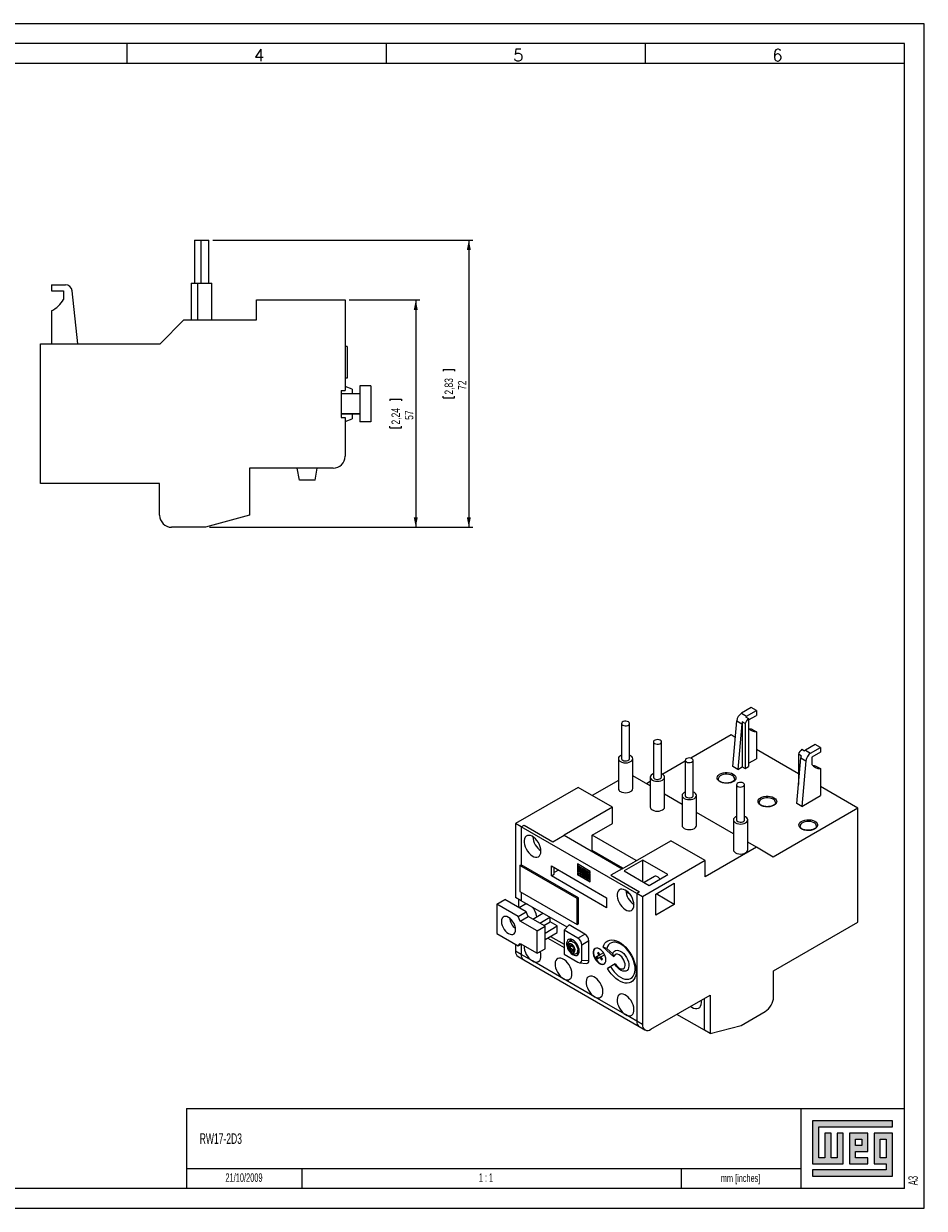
# Model space of a CAD drawing. Header units: millimetres. Extents: x 0 to 420, y 0 to 297.
# Tile 2 of 2: x 194 to 420, y 0 to 297. Entities that reach past the tile are written whole.
import ezdxf

# ---------------------------------------------------------------- set-up
doc = ezdxf.new("R2010")
doc.units = ezdxf.units.MM
for name, color, linetype in [('COTAS', 7, 'Continuous'), ('FORMATO', 7, 'Continuous'), ('LEGENDA', 7, 'Continuous'), ('VISTA_2', 7, 'Continuous'), ('VISTA_4', 7, 'Continuous')]:
    doc.layers.add(name, color=color, linetype=linetype)
doc.styles.add('SLDTEXTSTYLE0', font='ROMANS')
doc.styles.add('SLDTEXTSTYLE1', font='TXT', dxfattribs={"width": 0.563})
doc.styles.add('SLDTEXTSTYLE2', font='TXT', dxfattribs={"width": 0.605})
doc.styles.add('SLDTEXTSTYLE3', font='TXT', dxfattribs={"width": 0.75})
doc.dimstyles.new('SLDDIMSTYLE0', dxfattribs={"dimtxt": 2.116667, "dimasz": 2.5, "dimexe": 0, "dimexo": 0.0625, "dimgap": 0.529167, "dimtad": 1, "dimtoh": 1, "dimdec": 1, "dimrnd": 1e-09, "dimzin": 12, "dimdsep": 46, "dimtxsty": 'SLDTEXTSTYLE3', "dimsah": 1, "dimcen": 0.09, "dimadec": 0, "dimazin": 0, "dimtfac": 1, "dimtdec": 1, "dimtofl": 0, "dimtmove": 0, "dimatfit": 3, "dimfxl": 1, "dimtolj": 1, "dimtzin": 12, "dimarcsym": 0})

# ---------------------------------------------------------------- blocks, each defined once
blk = doc.blocks.new('*D2')
at = {"layer": 'COTAS'}
for p, q in [((241.53, 242.75), (306.77, 242.75)), ((305.77, 242.75), (305.77, 170.75)), ((299.3, 210.34), (302.16, 210.34)), ((299.3, 210.34), (299.3, 209.91)), ((302.16, 210.34), (302.16, 209.91)), ((299.3, 203.16), (299.3, 203.59)), ((299.3, 203.16), (302.16, 203.16)), ((302.16, 203.16), (302.16, 203.59)), ((240.73, 170.75), (306.77, 170.75))]:
    blk.add_line(p, q, dxfattribs=at)
for points in [[(305.77, 242.75), (305.27, 240.25), (306.27, 240.25)], [(305.77, 170.75), (306.27, 173.25), (305.27, 173.25)]]:
    blk.add_solid(points, dxfattribs=at)
at = {"layer": 'COTAS', "char_height": 2.117, "attachment_point": 1, "rotation": 90, "style": 'SLDTEXTSTYLE3'}
for s, insert in [('2,83', (299.68, 204.01)), ('72', (303.04, 205.18))]:
    blk.add_mtext(s, dxfattribs=dict(at, insert=insert))
blk = doc.blocks.new('*D3')
at = {"layer": 'COTAS'}
for p, q in [((275.73, 227.75), (293.46, 227.75)), ((292.46, 227.75), (292.46, 170.75)), ((285.99, 202.84), (288.85, 202.84)), ((285.99, 202.84), (285.99, 202.41)), ((288.85, 202.84), (288.85, 202.41)), ((285.99, 195.66), (285.99, 196.09)), ((288.85, 195.66), (288.85, 196.09)), ((285.99, 195.66), (288.85, 195.66)), ((240.73, 170.75), (293.46, 170.75))]:
    blk.add_line(p, q, dxfattribs=at)
for points in [[(292.46, 227.75), (291.96, 225.25), (292.96, 225.25)], [(292.46, 170.75), (292.96, 173.25), (291.96, 173.25)]]:
    blk.add_solid(points, dxfattribs=at)
at = {"layer": 'COTAS', "char_height": 2.117, "attachment_point": 1, "rotation": 90, "style": 'SLDTEXTSTYLE3'}
for s, insert in [('2,24', (286.37, 196.51)), ('57', (289.73, 197.68))]:
    blk.add_mtext(s, dxfattribs=dict(at, insert=insert))

msp = doc.modelspace()

# ---------------------------------------------------------------- hatches: boundary and pattern name
at = {"linetype": 'Continuous'}
msp.add_hatch(color=7, dxfattribs=at).paths.add_polyline_path([(391.99, 21.93), (391.99, 11.15), (399.69, 11.15), (399.69, 18.85), (398.15, 18.85), (398.15, 12.69), (396.61, 12.69), (396.61, 18.85), (395.07, 18.85), (395.07, 12.69), (393.53, 12.69), (393.53, 20.39), (412.01, 20.39), (412.01, 21.93)], flags=0)
h = msp.add_hatch(color=7, dxfattribs=at)
h.paths.add_polyline_path([(391.99, 8.07), (412.01, 8.07), (412.01, 18.85), (407.39, 18.85), (407.39, 11.15), (410.47, 11.15), (410.47, 9.61), (391.99, 9.61)], flags=0)
h.paths.add_polyline_path([(408.93, 17.31), (410.47, 17.31), (410.47, 12.69), (408.93, 12.69)], flags=0)
h = msp.add_hatch(color=7, dxfattribs=at)
h.paths.add_polyline_path([(405.85, 12.69), (402.77, 12.69), (402.77, 14.23), (405.85, 14.23), (405.85, 18.85), (401.23, 18.85), (401.23, 11.15), (405.85, 11.15)], flags=0)
h.paths.add_polyline_path([(404.31, 15.77), (402.77, 15.77), (402.77, 17.31), (404.31, 17.31)], flags=0)

# ---------------------------------------------------------------- linework, layer by layer
at = {"color": 7, "linetype": 'Continuous', "lineweight": 0}
for p, q in [((412.01, 21.93), (391.99, 21.93)), ((391.99, 21.93), (391.99, 11.15)), ((412.01, 20.39), (412.01, 21.93)), ((393.53, 20.39), (412.01, 20.39)), ((393.53, 12.69), (393.53, 20.39)), ((396.61, 18.85), (395.07, 18.85)), ((395.07, 18.85), (395.07, 12.69)), ((396.61, 12.69), (396.61, 18.85)), ((399.69, 18.85), (398.15, 18.85)), ((398.15, 18.85), (398.15, 12.69)), ((399.69, 11.15), (399.69, 18.85)), ((405.85, 18.85), (401.23, 18.85)), ((401.23, 18.85), (401.23, 11.15)), ((405.85, 14.23), (405.85, 18.85)), ((412.01, 18.85), (407.39, 18.85)), ((407.39, 18.85), (407.39, 11.15)), ((412.01, 8.07), (412.01, 18.85)), ((402.77, 17.31), (404.31, 17.31)), ((402.77, 15.77), (402.77, 17.31)), ((404.31, 15.77), (402.77, 15.77)), ((404.31, 17.31), (404.31, 15.77)), ((408.93, 12.69), (408.93, 17.31)), ((408.93, 17.31), (410.47, 17.31)), ((410.47, 17.31), (410.47, 12.69)), ((395.07, 12.69), (393.53, 12.69)), ((398.15, 12.69), (396.61, 12.69)), ((402.77, 14.23), (405.85, 14.23)), ((402.77, 12.69), (402.77, 14.23)), ((405.85, 12.69), (402.77, 12.69)), ((405.85, 11.15), (405.85, 12.69)), ((410.47, 12.69), (408.93, 12.69)), ((263.92, 10), (263.92, 5)), ((359, 10.01), (359, 5)), ((391.99, 11.15), (399.69, 11.15)), ((391.99, 9.61), (391.99, 8.07)), ((410.47, 9.61), (391.99, 9.61)), ((401.23, 11.15), (405.85, 11.15)), ((407.39, 11.15), (410.47, 11.15)), ((410.47, 11.15), (410.47, 9.61)), ((391.99, 8.07), (412.01, 8.07))]:
    msp.add_line(p, q, dxfattribs=at)
at = {"layer": 'FORMATO'}
for p, q in [((420, 297), (0, 297)), ((420, 0), (420, 297)), ((415, 292), (25, 292)), ((220, 292), (220, 287)), ((285, 292), (285, 287)), ((350, 292), (350, 287)), ((415, 287), (415, 292)), ((415, 287), (25, 287)), ((415, 5), (415, 287)), ((235, 25.01), (235, 5)), ((415, 5), (19.92, 5))]:
    msp.add_line(p, q, dxfattribs=at)
at = {"layer": 'FORMATO', "lineweight": 0}
for p, q in [((235, 25.01), (415, 25.01)), ((389, 25), (389, 5)), ((235, 10), (263.92, 10)), ((263.92, 10), (389, 10.02)), ((0, 0), (420, 0))]:
    msp.add_line(p, q, dxfattribs=at)
at = {"layer": 'VISTA_2', "linetype": 'Continuous', "lineweight": 15}
for p, q in [((236.93, 242.75), (236.93, 231.95)), ((236.93, 242.75), (238.53, 242.75)), ((238.53, 242.75), (238.53, 231.95)), ((238.53, 242.75), (240.53, 242.75)), ((240.53, 231.95), (240.53, 242.75)), ((236.13, 231.95), (236.13, 222.75)), ((236.13, 231.95), (237.73, 231.95)), ((237.73, 231.95), (237.73, 222.75)), ((237.73, 231.95), (241.33, 231.95)), ((241.33, 222.75), (241.33, 231.95)), ((201.13, 231.55), (201.13, 230.05)), ((201.13, 231.55), (204.63, 231.55)), ((201.13, 230.05), (204.13, 230.05)), ((204.13, 230.05), (204.13, 227.85)), ((207.73, 216.75), (206.29, 230.05)), ((252.53, 227.75), (274.73, 227.75)), ((252.53, 222.75), (252.53, 227.75)), ((274.73, 227.75), (274.73, 205.05)), ((201.13, 225.05), (201.13, 216.75)), ((228.33, 216.75), (234.33, 222.75)), ((234.33, 222.75), (252.53, 222.75)), ((198.33, 181.75), (198.33, 216.75)), ((198.33, 216.75), (228.33, 216.75)), ((275.23, 216.1), (274.73, 216.1)), ((275.23, 216.1), (275.23, 208.1)), ((275.23, 208.1), (274.73, 208.1)), ((273.73, 205.05), (274.73, 205.05)), ((273.73, 205.05), (273.73, 198.3)), ((276.53, 205.37), (274.73, 206.07)), ((276.53, 205.37), (276.53, 204.17)), ((278.42, 206.17), (278.42, 197.17)), ((281.23, 206.17), (278.42, 206.17)), ((281.23, 206.17), (281.23, 197.17)), ((278.42, 204.17), (273.73, 204.17)), ((278.42, 204.17), (273.73, 204.17)), ((273.73, 199.17), (278.42, 199.17)), ((278.42, 199.17), (273.73, 199.17)), ((276.53, 199.17), (276.53, 197.97)), ((273.73, 198.3), (274.73, 198.3)), ((274.73, 198.3), (274.73, 188.55)), ((274.73, 197.27), (276.53, 197.97)), ((281.23, 197.17), (278.42, 197.17)), ((271.73, 185.55), (250.73, 185.55)), ((250.73, 185.55), (250.73, 173.75)), ((263.26, 182.55), (262.73, 185.55)), ((267.2, 182.55), (267.73, 185.55)), ((228.23, 181.75), (198.33, 181.75)), ((228.23, 173.75), (228.23, 181.75)), ((267.2, 182.55), (263.26, 182.55)), ((250.73, 173.75), (239.73, 170.75)), ((239.73, 170.75), (231.23, 170.75))]:
    msp.add_line(p, q, dxfattribs=at)
for centre, radius, start, end in [((204.51, 229.75), 1.8, 9.4789, 86.3924), ((198.06, 231.34), 7, 295.9803, 330.0698), ((271.73, 188.55), 3, 270, 0), ((231.23, 173.75), 3, 180, 270)]:
    msp.add_arc(centre, radius, start, end, dxfattribs=at)
at = {"layer": 'VISTA_4', "linetype": 'Continuous', "lineweight": 15}
for p, q in [((376.61, 125.55), (374.13, 124.12)), ((375.41, 123.38), (377.88, 124.81)), ((377.88, 124.81), (376.61, 125.55)), ((377.88, 124.81), (377.88, 123.59)), ((371.94, 110.77), (372.96, 122.21)), ((372.96, 122.21), (374.23, 121.48)), ((374.13, 124.12), (375.41, 123.38)), ((375.05, 121.55), (374.35, 121.95)), ((374.35, 121.95), (374.35, 110.68)), ((375.19, 123.22), (375.9, 122.81)), ((375.9, 122.44), (377.88, 123.59)), ((375.9, 122.81), (375.9, 110.77)), ((344.07, 121.55), (344.07, 112.73)), ((346.07, 112.73), (346.07, 121.55)), ((374.23, 121.48), (373.21, 110.03)), ((375.05, 121.55), (375.05, 110.28)), ((376.61, 120.24), (377.88, 119.5)), ((377.88, 119.5), (377.88, 112.73)), ((352.06, 116.93), (352.06, 108.11)), ((354.06, 108.11), (354.06, 116.93)), ((371.52, 118.69), (361.42, 112.86)), ((372.59, 118.07), (371.52, 118.69)), ((392.66, 116.28), (390.19, 114.85)), ((393.93, 115.54), (392.66, 116.28)), ((388.42, 108.93), (377.88, 115.01)), ((387.99, 101.5), (389.01, 112.95)), ((389.12, 113.42), (388.42, 113.83)), ((388.42, 113.83), (388.42, 106.28)), ((389.01, 112.95), (390.28, 112.21)), ((389.27, 115.1), (389.97, 114.69)), ((390.19, 114.85), (391.46, 114.12)), ((391.46, 114.12), (393.93, 115.54)), ((393.93, 114.32), (391.81, 113.09)), ((391.81, 113.09), (391.81, 111.3)), ((393.93, 115.54), (393.93, 114.32)), ((343.27, 112.73), (343.27, 105.22)), ((346.87, 105.22), (346.87, 112.73)), ((360.05, 112.07), (354.41, 108.81)), ((360.05, 112.32), (360.05, 103.5)), ((362.05, 103.5), (362.05, 112.32)), ((373.21, 110.03), (371.94, 110.77)), ((373.21, 110.03), (374.35, 110.68)), ((374.35, 110.68), (375.05, 110.28)), ((375.05, 110.28), (375.9, 110.77)), ((375.9, 111.58), (377.88, 112.73)), ((390.28, 112.21), (389.27, 100.77)), ((392.66, 110.97), (393.93, 110.24)), ((393.93, 110.24), (393.93, 103.46)), ((343.27, 107.28), (336.73, 103.5)), ((351.26, 105.89), (346.87, 108.42)), ((351.26, 106.99), (350.3, 106.44)), ((351.26, 108.11), (351.26, 100.6)), ((354.86, 100.6), (354.86, 108.11)), ((333.19, 105.54), (317.49, 96.48)), ((341.82, 100.56), (333.19, 105.54)), ((372.92, 106.2), (372.92, 97.38)), ((374.92, 97.38), (374.92, 106.2)), ((403.34, 100.32), (393.93, 105.75)), ((359.25, 101.27), (354.86, 103.81)), ((359.25, 103.5), (359.25, 95.99)), ((362.85, 95.99), (362.85, 103.5)), ((389.27, 100.77), (387.99, 101.5)), ((389.27, 100.77), (393.93, 103.46)), ((341.82, 100.56), (329.66, 93.54)), ((341.82, 96.48), (341.82, 100.56)), ((372.12, 93.85), (362.85, 99.2)), ((403.34, 100.32), (382.12, 88.07)), ((403.34, 71.74), (403.34, 100.32)), ((318.91, 95.66), (317.49, 96.48)), ((317.49, 96.48), (317.49, 77.94)), ((318.91, 95.66), (319.62, 96.07)), ((318.91, 95.66), (318.91, 86.15)), ((347.9, 78.93), (318.91, 95.66)), ((319.62, 96.07), (326.83, 91.91)), ((336.73, 93.54), (341.82, 96.48)), ((372.12, 97.38), (372.12, 89.87)), ((375.72, 89.87), (375.72, 97.38)), ((326.83, 91.91), (329.66, 93.54)), ((329.66, 93.54), (344.22, 85.13)), ((347.76, 87.17), (336.73, 93.54)), ((336.73, 89.7), (336.73, 93.54)), ((344.22, 85.13), (356.39, 92.15)), ((365.01, 87.17), (356.39, 92.15)), ((336.73, 89.7), (336.52, 89.58)), ((344.43, 85.25), (336.73, 89.7)), ((377.88, 90.52), (365.01, 83.09)), ((377.88, 90.52), (375.72, 91.77)), ((382.12, 88.07), (377.88, 90.52)), ((318.56, 85.95), (318.91, 86.15)), ((333.26, 77.86), (318.91, 86.15)), ((336.22, 84.47), (332.98, 86.34)), ((332.98, 86.34), (332.98, 84.26)), ((333.05, 86.3), (333.05, 84.31)), ((349.38, 87.3), (344.72, 84.6)), ((365.01, 87.17), (349.31, 78.11)), ((355.68, 83.66), (349.38, 87.3)), ((349.38, 81.91), (349.38, 87.3)), ((365.01, 83.09), (365.01, 87.17)), ((332.91, 77.66), (318.56, 85.95)), ((318.56, 85.95), (318.56, 79.41)), ((326.47, 83.38), (326.47, 85.83)), ((326.47, 85.83), (340.33, 77.82)), ((326.47, 83.38), (327.18, 83.78)), ((340.33, 75.37), (326.47, 83.38)), ((327.18, 83.78), (327.18, 85.42)), ((328.24, 84.8), (327.18, 84.19)), ((333.05, 84.31), (332.98, 84.26)), ((332.98, 84.26), (334.3, 83.5)), ((335.9, 82.44), (332.98, 84.12)), ((332.98, 84.12), (332.98, 83.71)), ((333.05, 83.75), (332.98, 83.71)), ((332.98, 83.71), (336.22, 81.84)), ((333.05, 84.31), (334.3, 83.59)), ((333.05, 84.08), (333.05, 83.75)), ((333.05, 83.75), (336.22, 81.92)), ((333.37, 85.8), (333.3, 85.76)), ((333.3, 84.44), (333.3, 85.76)), ((333.3, 85.76), (336.22, 84.07)), ((333.49, 84.33), (333.3, 84.44)), ((333.37, 85.8), (336.22, 84.15)), ((333.81, 85.26), (333.49, 85.44)), ((333.49, 85.44), (333.49, 84.33)), ((333.56, 84.37), (333.49, 84.33)), ((333.56, 85.4), (333.56, 84.37)), ((333.81, 84.15), (333.81, 85.26)), ((333.99, 84.04), (333.81, 84.15)), ((334.3, 84.97), (333.99, 85.15)), ((333.99, 85.15), (333.99, 84.04)), ((334.06, 84.09), (333.99, 84.04)), ((334.06, 85.11), (334.06, 84.09)), ((334.3, 83.5), (334.3, 84.97)), ((335.27, 84.41), (334.45, 84.89)), ((334.45, 84.89), (334.45, 83.42)), ((334.52, 83.46), (334.45, 83.42)), ((334.45, 83.42), (335.27, 82.95)), ((334.52, 84.85), (334.52, 83.46)), ((334.52, 83.46), (335.27, 83.03)), ((334.84, 84.39), (334.77, 84.35)), ((334.95, 84.25), (334.77, 84.35)), ((334.77, 84.35), (334.77, 84.15)), ((334.77, 84.15), (334.95, 84.04)), ((334.84, 83.83), (334.77, 83.79)), ((334.77, 83.59), (334.77, 83.79)), ((334.77, 83.79), (335.27, 83.5)), ((335.27, 83.31), (334.77, 83.59)), ((335.02, 84.29), (334.84, 84.39)), ((334.84, 83.83), (335.27, 83.58)), ((335.02, 84.29), (334.95, 84.25)), ((334.95, 84.04), (334.95, 84.25)), ((335.02, 84.09), (334.95, 84.04)), ((335.02, 84.09), (335.02, 84.29)), ((335.27, 83.5), (335.27, 84.41)), ((335.27, 82.95), (335.27, 83.31)), ((336.22, 83.87), (335.41, 84.33)), ((335.41, 84.33), (335.41, 82.87)), ((335.48, 84.29), (335.48, 82.91)), ((335.79, 83.84), (335.72, 83.8)), ((335.9, 83.69), (335.72, 83.8)), ((335.72, 83.8), (335.72, 83.04)), ((335.97, 83.74), (335.79, 83.84)), ((335.97, 83.74), (335.9, 83.69)), ((335.9, 82.94), (335.9, 83.69)), ((335.97, 82.98), (335.97, 83.74)), ((336.22, 84.07), (336.22, 84.47)), ((336.22, 81.84), (336.22, 83.87)), ((344.22, 85.13), (341.39, 83.5)), ((341.39, 83.5), (348.61, 79.34)), ((344.72, 84.6), (351.01, 80.97)), ((352.31, 83.21), (349.72, 81.71)), ((351.01, 80.97), (355.68, 83.66)), ((335.48, 82.91), (335.41, 82.87)), ((335.41, 82.87), (335.9, 82.58)), ((335.48, 82.91), (335.97, 82.62)), ((335.72, 83.04), (335.9, 82.94)), ((335.97, 82.98), (335.9, 82.94)), ((335.97, 82.62), (335.9, 82.58)), ((335.9, 82.58), (335.9, 82.44)), ((335.97, 82.48), (335.9, 82.44)), ((335.97, 82.62), (335.97, 82.48)), ((352.64, 78.8), (357.3, 81.5)), ((357.3, 81.5), (357.3, 76.19)), ((312.83, 76.25), (314.81, 77.4)), ((320.12, 74.34), (314.81, 77.4)), ((318.91, 77.13), (317.49, 77.94)), ((318.2, 77.54), (318.2, 75.44)), ((318.56, 79.41), (332.91, 71.13)), ((318.91, 79.21), (318.91, 77.13)), ((332.91, 77.66), (333.26, 77.86)), ((332.91, 71.13), (332.91, 77.66)), ((333.26, 71.33), (333.26, 77.86)), ((340.33, 77.82), (340.33, 75.37)), ((345.5, 79.45), (345.5, 79.17)), ((345.69, 79.28), (345.5, 79.17)), ((345.5, 79.17), (346.13, 78.81)), ((348.61, 79.34), (347.9, 78.93)), ((349.31, 78.11), (347.9, 78.93)), ((347.9, 78.93), (347.9, 46.92)), ((349.31, 78.11), (349.31, 46.1)), ((352.64, 73.5), (352.64, 78.8)), ((357.3, 76.19), (352.71, 78.85)), ((312.83, 76.25), (312.83, 68.9)), ((318.13, 73.19), (312.83, 76.25)), ((318.13, 73.19), (320.12, 74.34)), ((319.78, 76.13), (318.4, 75.33)), ((330.41, 70.49), (318.91, 77.13)), ((320.65, 73.17), (320.12, 74.34)), ((357.3, 76.19), (352.64, 73.5)), ((318.66, 72.03), (318.13, 73.19)), ((318.66, 72.03), (320.65, 73.17)), ((322.9, 69.58), (318.66, 72.03)), ((324.89, 70.72), (320.65, 73.17)), ((321.78, 72.52), (324.34, 74)), ((323.55, 71.5), (326.1, 72.97)), ((324.61, 70.89), (326.19, 71.8)), ((326.19, 71.8), (326.19, 72.92)), ((327.96, 70.78), (326.19, 71.8)), ((332.91, 71.13), (333.26, 71.33)), ((382.19, 59.53), (403.34, 71.74)), ((312.83, 68.9), (318.13, 65.84)), ((322.9, 69.58), (324.89, 70.72)), ((322.9, 63.94), (322.9, 69.58)), ((324.89, 69.01), (327.96, 70.78)), ((324.89, 65.09), (324.89, 70.72)), ((324.89, 67.38), (327.96, 69.15)), ((327.96, 69.15), (327.96, 70.78)), ((329.66, 69.72), (330.93, 71.03)), ((333.12, 67.72), (329.66, 69.72)), ((329.66, 69.72), (329.66, 63.68)), ((334.89, 68.74), (330.93, 71.03)), ((333.12, 67.72), (334.89, 68.74)), ((317.49, 66.21), (317.49, 64.47)), ((318.13, 65.84), (318.66, 66.39)), ((318.13, 65.84), (318.87, 66.27)), ((318.66, 66.39), (322.9, 63.94)), ((318.91, 66.25), (318.91, 63.66)), ((325.57, 67.77), (329.66, 65.41)), ((326.28, 68.18), (329.66, 66.23)), ((331.28, 65.87), (330.77, 66.16)), ((330.77, 66.16), (331.02, 65.5)), ((331.02, 65.5), (330.77, 65.14)), ((331.12, 65.34), (330.77, 65.14)), ((331.72, 67.34), (331.01, 66.93)), ((331.37, 65.71), (331.02, 65.5)), ((331.37, 65.71), (331.12, 65.34)), ((331.12, 65.34), (331.63, 65.05)), ((331.53, 66.23), (331.28, 65.87)), ((331.6, 66.05), (331.28, 65.87)), ((331.31, 65.88), (331.37, 65.71)), ((331.79, 65.57), (331.53, 66.23)), ((332.3, 65.28), (331.79, 65.57)), ((335.88, 67.03), (334.11, 66.01)), ((334.11, 62.25), (334.11, 66.01)), ((335.88, 62.12), (335.88, 67.03)), ((339.44, 65.47), (342.13, 63.09)), ((340.39, 65.15), (339.44, 65.47)), ((318.91, 63.66), (317.49, 64.47)), ((318.12, 63.1), (319.53, 62.28)), ((321.74, 62.02), (318.91, 63.66)), ((322.9, 63.94), (324.89, 65.09)), ((329.66, 63.68), (333.12, 61.68)), ((330.77, 65.14), (331.28, 64.85)), ((331.63, 65.05), (331.28, 64.85)), ((331.28, 64.85), (331.53, 64.19)), ((331.53, 64.19), (331.79, 64.55)), ((331.63, 65.05), (331.82, 64.57)), ((332.11, 64.74), (331.79, 64.55)), ((331.79, 64.55), (332.3, 64.26)), ((332.04, 64.91), (332.3, 65.28)), ((332.3, 64.26), (332.04, 64.91)), ((332.76, 63.9), (333.47, 64.31)), ((338.39, 63.37), (337.51, 62.87)), ((337.87, 63.07), (337.51, 62.87)), ((337.51, 62.87), (337.76, 62.43)), ((337.76, 62.43), (338.64, 62.94)), ((338.74, 63.58), (337.87, 63.07)), ((337.87, 63.07), (338.12, 62.64)), ((338.26, 64.17), (338.01, 64.02)), ((338.26, 64.17), (338.01, 64.02)), ((338.01, 64.02), (338.39, 63.37)), ((338.64, 63.52), (338.26, 64.17)), ((338.74, 63.58), (338.39, 63.37)), ((339.51, 64.02), (338.64, 63.52)), ((338.99, 63.72), (338.64, 63.52)), ((338.89, 63.08), (338.64, 62.94)), ((338.64, 62.94), (339.01, 62.29)), ((338.74, 63.58), (338.74, 63.58)), ((338.89, 63.08), (339.76, 63.59)), ((339.26, 62.43), (338.89, 63.08)), ((339.51, 64.02), (338.99, 63.72)), ((339.01, 62.29), (339.26, 62.43)), ((339.76, 63.59), (339.51, 64.02)), ((340.39, 65.15), (341.89, 63.82)), ((342.13, 63.09), (341.89, 63.82)), ((319.53, 62.28), (348.52, 45.55)), ((329.52, 57.53), (321.74, 62.02)), ((333.54, 61.53), (335.31, 61.41)), ((334.11, 62.25), (335.88, 62.12)), ((342.5, 61.27), (340.53, 60.14)), ((340.53, 60.14), (341.32, 60.59)), ((342.42, 61.23), (341.32, 60.59)), ((342.42, 61.23), (342.5, 61.27)), ((382.19, 53), (382.19, 59.53)), ((337.29, 53.04), (329.52, 57.53)), ((345.07, 48.55), (337.29, 53.04)), ((351.44, 44.88), (366.28, 53.45)), ((364.87, 44.63), (364.87, 52.63)), ((366.28, 53.45), (366.28, 43.81)), ((347.9, 46.92), (345.07, 48.55)), ((364.87, 44.63), (357.94, 48.63)), ((374.06, 45.86), (380.07, 49.33)), ((349.31, 46.1), (347.9, 46.92)), ((348.52, 45.55), (349.94, 44.73)), ((366.28, 43.81), (364.87, 44.63)), ((366.28, 43.81), (374.06, 45.86))]:
    msp.add_line(p, q, dxfattribs=at)
at = {"layer": 'VISTA_4', "linetype": 'Continuous', "lineweight": 15, "flags": 128}
for points in [[(344.36, 121.14), (344.65, 121.02), (344.98, 120.97), (345.33, 120.99), (345.65, 121.07), (345.89, 121.21), (346.04, 121.4), (346.07, 121.6), (345.98, 121.79), (345.78, 121.95), (345.49, 122.07), (345.16, 122.12), (344.81, 122.1), (344.5, 122.02), (344.25, 121.88), (344.11, 121.7), (344.08, 121.5), (344.17, 121.3), (344.36, 121.14)], [(352.35, 116.53), (352.64, 116.41), (352.97, 116.36), (353.32, 116.38), (353.64, 116.46), (353.88, 116.6), (354.03, 116.78), (354.06, 116.98), (353.97, 117.18), (353.77, 117.34), (353.48, 117.46), (353.15, 117.51), (352.8, 117.49), (352.49, 117.41), (352.24, 117.26), (352.1, 117.08), (352.07, 116.88), (352.16, 116.69), (352.35, 116.53)], [(344.07, 113.59), (343.8, 113.46), (343.51, 113.25), (343.33, 113), (343.27, 112.73), (343.33, 112.46), (343.51, 112.21), (343.8, 111.99)], [(343.8, 111.99), (344.17, 111.83), (344.61, 111.72), (345.07, 111.69), (345.54, 111.72), (345.97, 111.83), (346.34, 111.99), (346.63, 112.21), (346.81, 112.46), (346.87, 112.73), (346.81, 113), (346.63, 113.25), (346.34, 113.46), (346.07, 113.59)], [(360.35, 111.91), (360.63, 111.8), (360.97, 111.75), (361.31, 111.76), (361.63, 111.85), (361.87, 111.99), (362.02, 112.17), (362.05, 112.37), (361.96, 112.56), (361.76, 112.73), (361.47, 112.84), (361.14, 112.9), (360.79, 112.88), (360.48, 112.79), (360.23, 112.65), (360.09, 112.47), (360.06, 112.27), (360.15, 112.08), (360.35, 111.91)], [(344.36, 112.32), (344.65, 112.2), (344.98, 112.15), (345.33, 112.17), (345.65, 112.25), (345.89, 112.4), (346.04, 112.58), (346.07, 112.73)], [(352.06, 108.98), (351.79, 108.85), (351.5, 108.63), (351.32, 108.38), (351.26, 108.11), (351.32, 107.85), (351.5, 107.6), (351.79, 107.38)], [(351.79, 107.38), (352.16, 107.21), (352.6, 107.11), (353.06, 107.08), (353.53, 107.11), (353.96, 107.21), (354.33, 107.38), (354.62, 107.6), (354.8, 107.85), (354.86, 108.11), (354.8, 108.38), (354.62, 108.63), (354.33, 108.85), (354.06, 108.98)], [(352.35, 107.71), (352.64, 107.59), (352.97, 107.54), (353.32, 107.56), (353.64, 107.64), (353.88, 107.78), (354.03, 107.97), (354.06, 108.11)], [(372.05, 108.87), (372.39, 108.62), (372.62, 108.34), (372.73, 108.03), (372.71, 107.71), (372.57, 107.41), (372.31, 107.13), (371.95, 106.9), (371.5, 106.71), (370.99, 106.6), (370.45, 106.55), (369.91, 106.58), (369.39, 106.68), (368.93, 106.84), (368.54, 107.07), (368.26, 107.34), (368.08, 107.63), (368.04, 107.95), (368.12, 108.26), (368.32, 108.55), (368.63, 108.81), (369.04, 109.02), (369.52, 109.17), (370.05, 109.25), (370.59, 109.26), (371.13, 109.2), (371.62, 109.06), (372.05, 108.87)], [(371.84, 108.5), (371.45, 108.68), (371, 108.79), (370.51, 108.84), (370.02, 108.83), (369.54, 108.74), (369.12, 108.6), (368.77, 108.39), (368.52, 108.15), (368.37, 107.88), (368.34, 107.66)], [(343.8, 104.48), (344.17, 104.32), (344.61, 104.21), (345.07, 104.18), (345.54, 104.21), (345.97, 104.32), (346.34, 104.48), (346.63, 104.7), (346.81, 104.95), (346.87, 105.22)], [(360.05, 104.37), (359.78, 104.24), (359.49, 104.02), (359.31, 103.77), (359.25, 103.5), (359.31, 103.23), (359.49, 102.98), (359.78, 102.77)], [(359.78, 102.77), (360.15, 102.6), (360.59, 102.5), (361.05, 102.46), (361.52, 102.5), (361.95, 102.6), (362.33, 102.77), (362.61, 102.98), (362.79, 103.23), (362.85, 103.5), (362.79, 103.77), (362.61, 104.02), (362.33, 104.24), (362.05, 104.37)], [(373.21, 105.79), (373.5, 105.67), (373.83, 105.62), (374.18, 105.64), (374.5, 105.72), (374.74, 105.87), (374.89, 106.05), (374.92, 106.25), (374.83, 106.44), (374.63, 106.61), (374.34, 106.72), (374.01, 106.77), (373.66, 106.76), (373.35, 106.67), (373.1, 106.53), (372.96, 106.35), (372.93, 106.15), (373.02, 105.95), (373.21, 105.79)], [(360.35, 103.09), (360.63, 102.98), (360.97, 102.93), (361.31, 102.94), (361.63, 103.03), (361.87, 103.17), (362.02, 103.35), (362.05, 103.5)], [(382.3, 102.95), (382.64, 102.7), (382.87, 102.42), (382.98, 102.11), (382.96, 101.79), (382.82, 101.49), (382.56, 101.21), (382.2, 100.98), (381.75, 100.8), (381.25, 100.68), (380.71, 100.63), (380.16, 100.66), (379.65, 100.76), (379.18, 100.93), (378.8, 101.15), (378.51, 101.42), (378.34, 101.72), (378.29, 102.03), (378.37, 102.34), (378.57, 102.63), (378.88, 102.89), (379.29, 103.1), (379.77, 103.25), (380.3, 103.33), (380.84, 103.34), (381.38, 103.28), (381.87, 103.14), (382.3, 102.95)], [(382.09, 102.58), (381.7, 102.76), (381.25, 102.87), (380.76, 102.93), (380.27, 102.91), (379.8, 102.82), (379.37, 102.68), (379.03, 102.47), (378.77, 102.23), (378.62, 101.96), (378.59, 101.74)], [(351.79, 99.87), (352.16, 99.7), (352.6, 99.6), (353.06, 99.56), (353.53, 99.6), (353.96, 99.7), (354.33, 99.87), (354.62, 100.08), (354.8, 100.33), (354.86, 100.6)], [(372.92, 98.24), (372.65, 98.11), (372.36, 97.9), (372.18, 97.65), (372.12, 97.38), (372.18, 97.11), (372.36, 96.86), (372.65, 96.64)], [(372.65, 96.64), (373.02, 96.48), (373.46, 96.38), (373.92, 96.34), (374.39, 96.38), (374.82, 96.48), (375.19, 96.64), (375.48, 96.86), (375.66, 97.11), (375.72, 97.38), (375.66, 97.65), (375.48, 97.9), (375.19, 98.11), (374.92, 98.24)], [(359.78, 95.26), (360.15, 95.09), (360.59, 94.99), (361.05, 94.95), (361.52, 94.99), (361.95, 95.09), (362.33, 95.26), (362.61, 95.47), (362.79, 95.72), (362.85, 95.99)], [(373.21, 96.97), (373.5, 96.86), (373.83, 96.8), (374.18, 96.82), (374.5, 96.91), (374.74, 97.05), (374.89, 97.23), (374.92, 97.38)], [(392.55, 97.03), (392.89, 96.78), (393.12, 96.5), (393.23, 96.19), (393.22, 95.87), (393.08, 95.57), (392.82, 95.29), (392.45, 95.06), (392.01, 94.88), (391.5, 94.76), (390.96, 94.71), (390.42, 94.74), (389.9, 94.84), (389.43, 95.01), (389.05, 95.23), (388.76, 95.5), (388.59, 95.8), (388.54, 96.11), (388.62, 96.42), (388.82, 96.71), (389.14, 96.97), (389.54, 97.18), (390.02, 97.33), (390.55, 97.41), (391.1, 97.42), (391.63, 97.36), (392.13, 97.23), (392.55, 97.03)], [(392.34, 96.66), (391.95, 96.84), (391.5, 96.96), (391.02, 97.01), (390.52, 96.99), (390.05, 96.9), (389.63, 96.76), (389.28, 96.56), (389.02, 96.31), (388.88, 96.04), (388.84, 95.82)], [(323.86, 89.54), (323.81, 90.06), (323.69, 90.61), (323.48, 91.16), (323.2, 91.7), (322.86, 92.2), (322.47, 92.64), (322.06, 93), (321.63, 93.27), (321.21, 93.44), (320.8, 93.5), (320.44, 93.45), (320.13, 93.29), (319.88, 93.02), (319.71, 92.67), (319.63, 92.23), (319.63, 91.74), (319.71, 91.2), (319.88, 90.65), (320.13, 90.1), (320.44, 89.58), (320.8, 89.11), (321.21, 88.7), (321.63, 88.38), (322.06, 88.16), (322.47, 88.04), (322.86, 88.04), (323.2, 88.15), (323.48, 88.36), (323.69, 88.67), (323.81, 89.07), (323.86, 89.54)], [(372.65, 89.13), (373.02, 88.97), (373.46, 88.86), (373.92, 88.83), (374.39, 88.86), (374.82, 88.97), (375.19, 89.13), (375.48, 89.35), (375.66, 89.6), (375.72, 89.87)], [(347.19, 76.07), (347.15, 76.59), (347.02, 77.13), (346.81, 77.69), (346.53, 78.23), (346.19, 78.73), (345.81, 79.17), (345.39, 79.53), (344.96, 79.8), (344.54, 79.97), (344.14, 80.03), (343.77, 79.98), (343.46, 79.82), (343.22, 79.55), (343.05, 79.2), (342.96, 78.76), (342.96, 78.26), (343.05, 77.73), (343.22, 77.18), (343.46, 76.63), (343.77, 76.11), (344.14, 75.63), (344.54, 75.23), (344.96, 74.91), (345.39, 74.69), (345.81, 74.57), (346.19, 74.57), (346.53, 74.68), (346.81, 74.89), (347.02, 75.2), (347.15, 75.6), (347.19, 76.07)], [(317.49, 69.88), (317.45, 70.36), (317.32, 70.87), (317.11, 71.38), (316.83, 71.86), (316.49, 72.3), (316.12, 72.67), (315.73, 72.94), (315.33, 73.12), (314.96, 73.18), (314.62, 73.14), (314.34, 72.97), (314.13, 72.71), (314, 72.35), (313.96, 71.92), (314, 71.44), (314.13, 70.94), (314.34, 70.43), (314.62, 69.94), (314.96, 69.51), (315.33, 69.14), (315.73, 68.86), (316.12, 68.69), (316.49, 68.62), (316.83, 68.67), (317.11, 68.83), (317.32, 69.1), (317.45, 69.45), (317.49, 69.88)], [(333.48, 64.49), (333.43, 64.94), (333.31, 65.42), (333.1, 65.89), (332.83, 66.34), (332.51, 66.74), (332.16, 67.06), (331.79, 67.3), (331.43, 67.44), (331.09, 67.46), (330.79, 67.38), (330.55, 67.19), (330.39, 66.9), (330.3, 66.54), (330.3, 66.11), (330.39, 65.65), (330.55, 65.17), (330.79, 64.71), (331.09, 64.28), (331.43, 63.92), (331.79, 63.63), (332.16, 63.44), (332.51, 63.36), (332.83, 63.39), (333.1, 63.53), (333.31, 63.77), (333.43, 64.1), (333.48, 64.49)], [(331.02, 66.93), (331.27, 67.01), (331.56, 66.98), (331.88, 66.84), (332.2, 66.61), (332.5, 66.29), (332.76, 65.92), (332.96, 65.51), (333.08, 65.09), (333.12, 64.7)], [(339.44, 65.47), (339.64, 66.01), (339.91, 66.47), (340.25, 66.83), (340.66, 67.1), (341.13, 67.26), (341.64, 67.31), (342.2, 67.25), (342.77, 67.09), (343.37, 66.82), (343.96, 66.45), (344.55, 65.99), (345.12, 65.44), (345.65, 64.83), (346.14, 64.16), (346.58, 63.44), (346.96, 62.69), (347.27, 61.92), (347.5, 61.15), (347.66, 60.4), (347.73, 59.67), (347.72, 58.99), (347.62, 58.37), (347.44, 57.81), (347.18, 57.34), (346.85, 56.96), (346.46, 56.67), (346, 56.49), (345.49, 56.42), (344.95, 56.45), (344.38, 56.6), (343.78, 56.84), (343.19, 57.19), (342.6, 57.64), (342.03, 58.16), (341.48, 58.76), (340.98, 59.43), (340.53, 60.14)], [(341.32, 60.59), (341.74, 59.93), (342.21, 59.32), (342.72, 58.78), (343.26, 58.31), (343.81, 57.93), (344.37, 57.65), (344.91, 57.48), (345.43, 57.41), (345.91, 57.45), (346.34, 57.61), (346.71, 57.86), (347.02, 58.22), (347.25, 58.67), (347.4, 59.2), (347.47, 59.79), (347.45, 60.44), (347.35, 61.13), (347.17, 61.84), (346.91, 62.56), (346.57, 63.26), (346.17, 63.94), (345.72, 64.57), (345.22, 65.14), (344.7, 65.64), (344.15, 66.06), (343.59, 66.38), (343.04, 66.6), (342.52, 66.71), (342.02, 66.71), (341.57, 66.6), (341.17, 66.38), (340.83, 66.07), (340.57, 65.65), (340.39, 65.15)], [(321.74, 62.02), (322.16, 61.83), (322.57, 61.74), (322.95, 61.76), (323.27, 61.9), (323.54, 62.14), (323.73, 62.47), (323.83, 62.89), (323.86, 63.37), (323.79, 63.9), (323.66, 64.38)], [(329.52, 57.53), (329.94, 57.34), (330.35, 57.25), (330.73, 57.27), (331.05, 57.41), (331.32, 57.65), (331.5, 57.98), (331.61, 58.4), (331.63, 58.88), (331.57, 59.41), (331.42, 59.96), (331.19, 60.51), (330.9, 61.04), (330.54, 61.53), (330.15, 61.95), (329.73, 62.3), (329.3, 62.54), (328.88, 62.69), (328.49, 62.72), (328.13, 62.64), (327.84, 62.45), (327.61, 62.16), (327.46, 61.78), (327.4, 61.33), (327.42, 60.82), (327.53, 60.28), (327.72, 59.73), (327.98, 59.18), (328.3, 58.67), (328.68, 58.21), (329.09, 57.83), (329.52, 57.53)], [(340.16, 62.27), (340.11, 62.72), (339.99, 63.19), (339.79, 63.66), (339.52, 64.11), (339.2, 64.51), (338.84, 64.84), (338.47, 65.07), (338.11, 65.21), (337.77, 65.24), (337.47, 65.15), (337.24, 64.96), (337.07, 64.68), (336.99, 64.31), (336.99, 63.89), (337.07, 63.42), (337.24, 62.95), (337.47, 62.48), (337.77, 62.06), (338.11, 61.69), (338.47, 61.41), (338.84, 61.22), (339.2, 61.14), (339.52, 61.17), (339.79, 61.3), (339.99, 61.54), (340.11, 61.87), (340.16, 62.27)], [(337.48, 65.16), (337.31, 65.01), (337.14, 64.72), (337.06, 64.35), (337.06, 63.93), (337.14, 63.46), (337.31, 62.99), (337.55, 62.52), (337.84, 62.1), (338.18, 61.73), (338.54, 61.45), (338.91, 61.26), (339.27, 61.18), (339.59, 61.21), (339.73, 61.26)], [(341.89, 63.82), (342.04, 64.2), (342.28, 64.48), (342.58, 64.65), (342.94, 64.71), (343.34, 64.66), (343.76, 64.49), (344.19, 64.22), (344.6, 63.85), (344.99, 63.41), (345.32, 62.9), (345.59, 62.36), (345.78, 61.81), (345.89, 61.27), (345.92, 60.76), (345.85, 60.31), (345.7, 59.94), (345.46, 59.66), (345.16, 59.48), (344.8, 59.42), (344.4, 59.47), (343.98, 59.64), (343.55, 59.91), (343.13, 60.28), (342.75, 60.72), (342.42, 61.23)], [(342.5, 61.27), (342.78, 60.86), (343.11, 60.5), (343.46, 60.23), (343.82, 60.06), (344.16, 60), (344.45, 60.06), (344.69, 60.23), (344.86, 60.5), (344.95, 60.85), (344.94, 61.27), (344.85, 61.72), (344.67, 62.18), (344.43, 62.62), (344.12, 63.02), (343.78, 63.34), (343.43, 63.57), (343.07, 63.7), (342.75, 63.71), (342.47, 63.61), (342.26, 63.4), (342.13, 63.09)], [(337.29, 53.04), (337.72, 52.85), (338.13, 52.76), (338.51, 52.78), (338.83, 52.92), (339.09, 53.16), (339.28, 53.49), (339.39, 53.91), (339.41, 54.39), (339.35, 54.92), (339.2, 55.47), (338.97, 56.02), (338.68, 56.55), (338.32, 57.04), (337.93, 57.46), (337.51, 57.81), (337.08, 58.05), (336.66, 58.2), (336.26, 58.23), (335.91, 58.15), (335.62, 57.96), (335.39, 57.67), (335.24, 57.29), (335.17, 56.84), (335.2, 56.33), (335.3, 55.79), (335.49, 55.24), (335.76, 54.69), (336.08, 54.18), (336.46, 53.72), (336.87, 53.34), (337.29, 53.04)], [(345.07, 48.55), (345.5, 48.36), (345.91, 48.27), (346.28, 48.29), (346.61, 48.43), (346.87, 48.67), (347.06, 49), (347.17, 49.42), (347.19, 49.9), (347.13, 50.43), (346.98, 50.98), (346.75, 51.53), (346.45, 52.06), (346.1, 52.55), (345.71, 52.97), (345.29, 53.31), (344.86, 53.56), (344.44, 53.71), (344.04, 53.74), (343.69, 53.66), (343.39, 53.47), (343.17, 53.18), (343.02, 52.8), (342.95, 52.35), (342.97, 51.84), (343.08, 51.3), (343.27, 50.75), (343.53, 50.2), (343.86, 49.69), (344.24, 49.23), (344.64, 48.85), (345.07, 48.55)], [(361.36, 50.61), (361.69, 50.39), (362.14, 50.17), (362.58, 50.06), (362.99, 50.06), (363.36, 50.17), (363.66, 50.38), (363.9, 50.69), (364.07, 51.09), (364.15, 51.56), (364.15, 52.09), (364.14, 52.21)]]:
    msp.add_lwpolyline(points, dxfattribs=at)
at = {"layer": 'VISTA_4', "linetype": 'Continuous', "lineweight": 15}
for centre, radius, start, end in [((375.78, 121.79), 2.85, 125.19, 171.4181), ((376.69, 121.14), 2.48, 160.8009, 172.1131), ((377.86, 120.59), 2.96, 131.3017, 161.1376), ((376.54, 121.64), 2.08, 123.1626, 130.4772), ((377.78, 121.95), 2.45, 219.9157, 272.311), ((376.55, 123), 2.76, 257.8633, 271.152), ((391.22, 112.87), 2.96, 131.3017, 161.1376), ((391.47, 112.61), 2.48, 160.8009, 172.1131), ((391.32, 113.11), 2.08, 123.1626, 130.4772), ((393.1, 111.79), 2.85, 125.19, 171.4181), ((344.55, 112.76), 0.476, 183.7966, 247.5236), ((393.84, 112.69), 2.46, 214.571, 272.2539), ((392.6, 113.73), 2.76, 257.8633, 271.152), ((352.54, 108.15), 0.476, 183.7966, 247.5236), ((371.44, 107.59), 0.995, 4.6408, 66.8438), ((344.17, 105.3), 0.904, 185.6298, 245.6904), ((360.53, 103.53), 0.476, 183.7966, 247.5236), ((381.7, 101.67), 0.995, 4.6408, 66.8438), ((352.16, 100.69), 0.904, 185.6298, 245.6904), ((360.15, 96.08), 0.904, 185.6298, 245.6904), ((373.4, 97.41), 0.476, 183.7966, 247.5236), ((391.95, 95.75), 0.995, 4.6408, 66.8438), ((326.39, 93.45), 4.59, 183.5213, 236.4733), ((373.02, 89.96), 0.904, 185.6298, 245.6904), ((352.62, 82.53), 0.742, 53.8034, 114.8861), ((351.94, 81.33), 2.12, 34.089, 58.1259), ((349.73, 79.98), 4.59, 183.5213, 236.4733), ((320.25, 75.26), 0.99, 76.7157, 118.4164), ((318.87, 72.72), 3.95, 5.5356, 46.4958), ((319.86, 73.29), 3.93, 187.1616, 232.833), ((324.13, 65.85), 4.51, 180.1055, 237.9516), ((331.79, 65.65), 1.14, 153.4364, 206.5636), ((331.18, 65.8), 0.55, 50.7518, 139.4672), ((332.39, 66.81), 1.38, 151.6251, 176.7898), ((330.5, 64.61), 1.92, 20.2271, 57.362), ((318.92, 64.29), 1.44, 172.7442, 235.9436), ((320.34, 63.47), 1.44, 172.7442, 235.9436), ((332.57, 65.8), 1.92, 200.2271, 237.362), ((331.88, 64.61), 0.55, 230.7518, 319.4672), ((331.28, 64.77), 1.14, 333.4364, 26.5636), ((333.33, 65.09), 1.33, 243.9869, 268.8541), ((332.25, 64.61), 0.88, 305.8527, 5.6659), ((377.59, 53.21), 4.61, 302.6055, 357.3945), ((349.33, 46.74), 1.44, 172.7442, 235.9436), ((350.61, 45.89), 1.31, 170.786, 309.2033)]:
    msp.add_arc(centre, radius, start, end, dxfattribs=at)
for centre, major_axis, ratio, start_param, end_param in [((334.74, 67.51), (-0.75, 1.3), 0.658941, 3.992974, 5.432022), ((332.97, 66.49), (-0.75, 1.3), 0.658941, 3.992974, 5.432022), ((332.97, 63.08), (-0.86, 1.48), 0.505917, 2.422132, 3.861181), ((334.74, 62.95), (-0.86, 1.48), 0.505917, 2.813153, 3.861181)]:
    msp.add_ellipse(centre, major_axis=major_axis, ratio=ratio, start_param=start_param, end_param=end_param, dxfattribs=at)
for points, knots in [([(372.43, 107.66), (372.43, 107.6), (372.42, 107.47), (372.28, 107.26), (372.06, 107.06), (371.74, 106.87), (371.36, 106.73), (370.92, 106.64), (370.45, 106.6), (369.98, 106.62), (369.53, 106.7), (369.13, 106.83), (368.79, 107), (368.54, 107.2), (368.4, 107.4), (368.33, 107.55), (368.34, 107.64), (368.35, 107.66)], [0, 0, 0, 0, 0.07473, 0.141671, 0.213372, 0.282831, 0.352101, 0.421745, 0.491778, 0.561989, 0.632085, 0.701741, 0.770721, 0.838984, 0.907083, 0.976638, 1, 1, 1, 1]), ([(382.69, 101.75), (382.68, 101.68), (382.67, 101.55), (382.54, 101.34), (382.31, 101.14), (382, 100.95), (381.61, 100.81), (381.17, 100.72), (380.7, 100.68), (380.23, 100.7), (379.78, 100.78), (379.38, 100.91), (379.05, 101.08), (378.8, 101.28), (378.65, 101.49), (378.59, 101.63), (378.6, 101.72), (378.6, 101.74)], [0, 0, 0, 0, 0.07473, 0.141671, 0.213372, 0.282831, 0.352101, 0.421745, 0.491778, 0.561989, 0.632085, 0.701741, 0.770721, 0.838984, 0.907083, 0.976638, 1, 1, 1, 1]), ([(392.94, 95.83), (392.93, 95.76), (392.92, 95.63), (392.79, 95.42), (392.57, 95.22), (392.25, 95.03), (391.86, 94.89), (391.42, 94.8), (390.96, 94.76), (390.49, 94.78), (390.04, 94.86), (389.63, 94.99), (389.3, 95.16), (389.05, 95.36), (388.9, 95.57), (388.84, 95.72), (388.85, 95.8), (388.85, 95.82)], [0, 0, 0, 0, 0.07473, 0.141671, 0.213372, 0.282831, 0.352101, 0.421745, 0.491778, 0.561989, 0.632085, 0.701741, 0.770721, 0.838984, 0.907083, 0.976638, 1, 1, 1, 1]), ([(331.02, 66.92), (330.99, 66.91), (330.87, 66.86), (330.71, 66.67), (330.56, 66.4), (330.49, 66.07), (330.5, 65.71), (330.59, 65.31), (330.75, 64.91), (330.98, 64.54), (331.27, 64.22), (331.59, 63.97), (331.92, 63.81), (332.24, 63.76), (332.53, 63.78), (332.69, 63.87), (332.76, 63.91)], [0, 0, 0, 0, 0.021741, 0.092237, 0.161272, 0.233437, 0.311316, 0.39343, 0.476118, 0.558809, 0.642303, 0.727578, 0.806185, 0.87938, 0.948347, 1, 1, 1, 1])]:
    msp.add_open_spline(points, degree=3, knots=knots, dxfattribs=at)

# ---------------------------------------------------------------- texts
at = {"layer": 'FORMATO', "attachment_point": 1}
for s, insert, char_height, style in [('4', (251.9, 290.6), 3, 'SLDTEXTSTYLE0'), ('5', (316.9, 290.6), 3, 'SLDTEXTSTYLE0'), ('6', (381.9, 290.6), 3, 'SLDTEXTSTYLE0'), ('mm [inches]', (368.96, 8.52), 1.9, 'SLDTEXTSTYLE2')]:
    msp.add_mtext(s, dxfattribs=dict(at, insert=insert, char_height=char_height, style=style))
at = {"layer": 'LEGENDA', "attachment_point": 1}
for s, insert, char_height, style in [('RW17-2D3', (238.28, 18.8), 2.646, 'SLDTEXTSTYLE2'), ('21/10/2009', (244.72, 8.76), 2.117, 'SLDTEXTSTYLE2'), ('1 : 1', (308.29, 8.76), 2.117, 'SLDTEXTSTYLE1')]:
    msp.add_mtext(s, dxfattribs=dict(at, insert=insert, char_height=char_height, style=style))
at = {"layer": 'LEGENDA', "insert": (415.98, 5.23), "char_height": 2.381, "attachment_point": 1, "rotation": 90, "style": 'SLDTEXTSTYLE2'}
msp.add_mtext(' A3', dxfattribs=at)

# ---------------------------------------------------------------- dimensions: what is measured, and where the dimension line sits
at = {"layer": 'COTAS'}
for base, p1, picture, middle in [((305.77, 170.75), (240.53, 242.75), '*D2', (305.77, 206.75)), ((292.46, 170.75), (274.73, 227.75), '*D3', (292.46, 199.25))]:
    dim = msp.add_linear_dim(base=base, p1=p1, p2=(239.73, 170.75), angle=90, dimstyle='SLDDIMSTYLE0', dxfattribs=at)
    dim.commit()
    dim.dimension.update_dxf_attribs({"geometry": picture, "text_midpoint": middle, "dimtype": 160})

doc.saveas('drawing.dxf')
